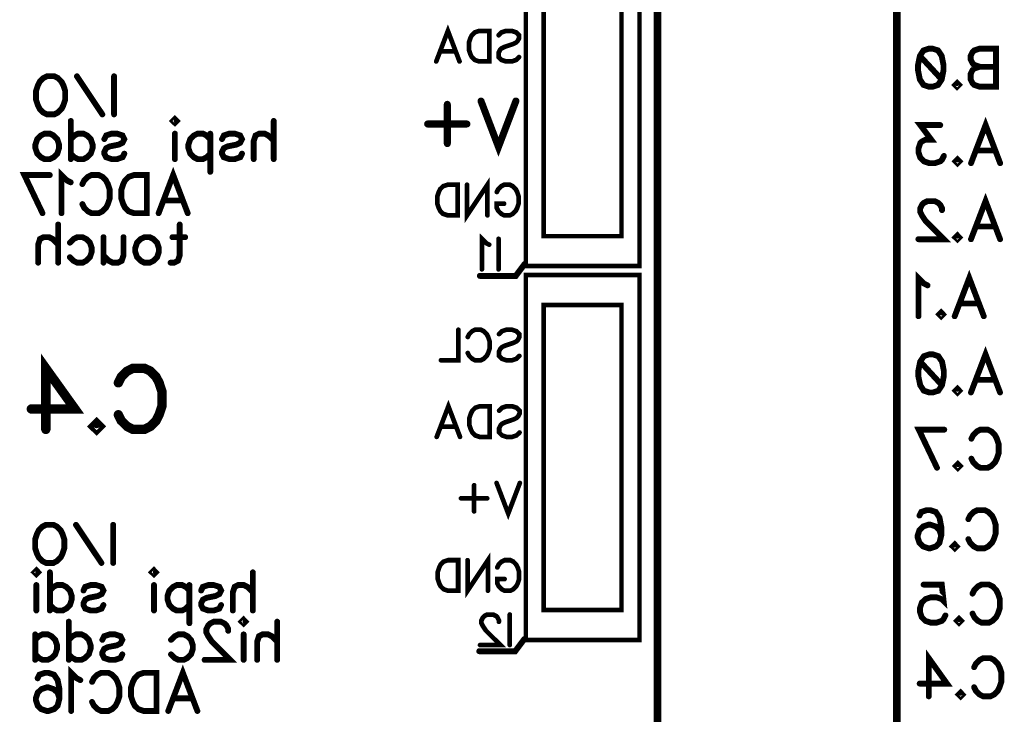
# Model space of a CAD drawing. Extents: x 0 to 95, y 0 to 136.
# Tile 7 of 14: x 0 to 33, y 67 to 91. Entities that reach past the tile are written whole.
import ezdxf

# ---------------------------------------------------------------- set-up
doc = ezdxf.new("R2010")
doc.units = 0
doc.layers.add('Bottom_Silk', color=11, linetype='CONTINUOUS')

msp = doc.modelspace()

# ---------------------------------------------------------------- linework, layer by layer
at = {"layer": 'Bottom_Silk', "linetype": 'CONTINUOUS'}
for points, const_width in [([(29.5, 57.1), (21.5, 57.1), (21.5, 108.2), (29.5, 108.2), (29.5, 57.1)], 0.25), ([(20.9, 82.4), (17.1, 82.4), (17.1, 94.6), (20.9, 94.6), (20.9, 82.4)], 0.15), ([(20.3, 83.4004), (17.7, 83.4004), (17.7, 93.5996), (20.3, 93.5996), (20.3, 83.4004)], 0.15), ([(14.1086, 89.2399), (14.4983, 90.2608), (14.8869, 89.2399)], 0.1569), ([(15.8812, 90.2608), (15.8812, 89.2399), (15.5409, 89.2399), (15.3949, 89.2893), (15.2972, 89.3859), (15.2489, 89.4836), (15.2006, 89.6285), (15.2006, 89.8722), (15.2489, 90.0182), (15.2972, 90.1148), (15.3949, 90.2125), (15.5409, 90.2608), (15.8812, 90.2608)], 0.1569), ([(16.195, 90.1148), (16.2915, 90.2125), (16.4375, 90.2608), (16.6318, 90.2608), (16.7778, 90.2125), (16.8755, 90.1148), (16.8755, 90.0182), (16.8261, 89.9205), (16.7778, 89.8722), (16.6813, 89.8239), (16.3893, 89.7262), (16.2915, 89.6779), (16.2433, 89.6285), (16.195, 89.5319), (16.195, 89.3859), (16.2915, 89.2893), (16.4375, 89.2399), (16.6318, 89.2399), (16.7778, 89.2893), (16.8755, 89.3859)], 0.1569), ([(14.7409, 89.5802), (14.2546, 89.5802)], 0.1569), ([(30.6918, 89.6686), (30.8743, 89.6083), (30.9964, 89.4258), (31.0568, 89.1225), (31.0568, 88.94), (30.9964, 88.6368), (30.8743, 88.4543), (30.6918, 88.394), (30.571, 88.394), (30.3885, 88.4543), (30.2678, 88.6368), (30.206, 88.94), (30.206, 89.1225), (30.2678, 89.4258), (30.3885, 89.6083), (30.571, 89.6686), (30.6918, 89.6686)], 0.1961), ([(30.2678, 89.4258), (30.9964, 88.6368)], 0.1961), ([(32.8139, 89.67), (32.8139, 88.394), (32.2664, 88.394), (32.0839, 88.4557), (32.0236, 88.5161), (31.9632, 88.6368), (31.9632, 88.8193), (32.0236, 88.9415), (32.0839, 89.0018), (32.2664, 89.0622), (32.0839, 89.124), (32.0236, 89.1843), (31.9632, 89.305), (31.9632, 89.4272), (32.0236, 89.5479), (32.0839, 89.6097), (32.2664, 89.67), (32.8139, 89.67)], 0.1961), ([(32.8139, 89.0622), (32.2664, 89.0622)], 0.1961), ([(1.3455, 88.7458), (1.4676, 88.6855), (1.5883, 88.5633), (1.6501, 88.4426), (1.7105, 88.2601), (1.7105, 87.9555), (1.6501, 87.7744), (1.5883, 87.6523), (1.4676, 87.5315), (1.3455, 87.4698), (1.1026, 87.4698), (0.9819, 87.5315), (0.8597, 87.6523), (0.7994, 87.7744), (0.739, 87.9555), (0.739, 88.2601), (0.7994, 88.4426), (0.8597, 88.5633), (0.9819, 88.6855), (1.1026, 88.7458), (1.3455, 88.7458)], 0.1961), ([(2.9534, 87.4698), (2.1026, 88.7444)], 0.1961), ([(3.3455, 88.7458), (3.3455, 87.4698)], 0.1961), ([(31.5107, 88.5161), (31.5711, 88.4543), (31.5107, 88.394), (31.4489, 88.4543), (31.5107, 88.5161)], 0.1961), ([(14.4788, 87.8062), (14.4788, 86.4938)], 0.2353), ([(16.7704, 87.9165), (16.1876, 86.3852), (15.6047, 87.9165)], 0.2353), ([(1.899, 87.2512), (1.899, 85.9752)], 0.1961), ([(5.4367, 87.2512), (5.3764, 87.1909), (5.3146, 87.2512), (5.3764, 87.313), (5.4367, 87.2512)], 0.1961), ([(8.6797, 87.2512), (8.6797, 85.9752)], 0.1961), ([(15.1341, 87.1492), (13.8218, 87.1492)], 0.2353), ([(30.948, 87.1137), (30.2812, 87.1137), (30.6448, 86.628), (30.4623, 86.628), (30.3416, 86.5676), (30.2812, 86.5073), (30.2194, 86.3248), (30.2194, 86.2041), (30.2812, 86.0216), (30.4019, 85.8994), (30.5844, 85.8391), (30.7669, 85.8391), (30.948, 85.8994), (31.0084, 85.9612), (31.0702, 86.0819)], 0.1961), ([(31.9766, 85.8391), (32.4638, 87.1151), (32.9495, 85.8391)], 0.1961), ([(1.2036, 86.8259), (1.3243, 86.7655), (1.4465, 86.6434), (1.5068, 86.4609), (1.5068, 86.3402), (1.4465, 86.1577), (1.3243, 86.0369), (1.2036, 85.9752), (1.0211, 85.9752), (0.899, 86.0369), (0.7782, 86.1577), (0.7165, 86.3402), (0.7165, 86.4609), (0.7782, 86.6434), (0.899, 86.7655), (1.0211, 86.8259), (1.2036, 86.8259)], 0.1961), ([(1.899, 86.6434), (2.0197, 86.7655), (2.1419, 86.8259), (2.3244, 86.8259), (2.4451, 86.7655), (2.5672, 86.6434), (2.6276, 86.4609), (2.6276, 86.3402), (2.5672, 86.1577), (2.4451, 86.0369), (2.3244, 85.9752), (2.1419, 85.9752), (2.0197, 86.0369), (1.899, 86.1577)], 0.1961), ([(3.0197, 86.6434), (3.0801, 86.7655), (3.2626, 86.8259), (3.4451, 86.8259), (3.6276, 86.7655), (3.688, 86.6434), (3.6276, 86.5227), (3.5055, 86.4609), (3.2022, 86.4005), (3.0801, 86.3402), (3.0197, 86.218), (3.0197, 86.1577), (3.0801, 86.0369), (3.2626, 85.9752), (3.4451, 85.9752), (3.6276, 86.0369), (3.688, 86.1577)], 0.1961), ([(5.3764, 86.8259), (5.3764, 85.9752)], 0.1961), ([(6.5589, 86.6434), (6.4368, 86.7641), (6.316, 86.8259), (6.1335, 86.8259), (6.0114, 86.7641), (5.8907, 86.6434), (5.8289, 86.4609), (5.8289, 86.3387), (5.8907, 86.1577), (6.0114, 86.0355), (6.1335, 85.9752), (6.316, 85.9752), (6.4368, 86.0355), (6.5589, 86.1577)], 0.1961), ([(6.5589, 86.8259), (6.5589, 85.5498)], 0.1961), ([(6.951, 86.6434), (7.0114, 86.7655), (7.1939, 86.8259), (7.3764, 86.8259), (7.5589, 86.7655), (7.6193, 86.6434), (7.5589, 86.5227), (7.4368, 86.4609), (7.1335, 86.4005), (7.0114, 86.3402), (6.951, 86.218), (6.951, 86.1577), (7.0114, 86.0369), (7.1939, 85.9752), (7.3764, 85.9752), (7.5589, 86.0369), (7.6193, 86.1577)], 0.1961), ([(8.6797, 86.583), (8.4972, 86.7655), (8.375, 86.8259), (8.1925, 86.8259), (8.0718, 86.7655), (8.0114, 86.583), (8.0114, 85.9752)], 0.1961), ([(32.767, 86.2644), (32.1591, 86.2644)], 0.1961), ([(31.5241, 85.9612), (31.5845, 85.8994), (31.5241, 85.8391), (31.4623, 85.8994), (31.5241, 85.9612)], 0.1961), ([(0.9547, 84.1672), (0.3469, 85.4418), (1.1976, 85.4418)], 0.1961), ([(1.8944, 85.199), (1.7723, 85.2607), (1.5898, 85.4418), (1.5898, 84.1672)], 0.1961), ([(2.2866, 85.14), (2.3469, 85.2607), (2.4691, 85.3829), (2.5898, 85.4432), (2.8326, 85.4432), (2.9548, 85.3829), (3.0755, 85.2607), (3.1373, 85.14), (3.1976, 84.9575), (3.1976, 84.6529), (3.1373, 84.4718), (3.0755, 84.3497), (2.9548, 84.2289), (2.8326, 84.1672), (2.5898, 84.1672), (2.4691, 84.2289), (2.3469, 84.3497), (2.2866, 84.4718)], 0.1961), ([(4.4405, 85.4432), (4.4405, 84.1672), (4.0152, 84.1672), (3.8327, 84.2289), (3.7105, 84.3497), (3.6502, 84.4718), (3.5898, 84.6529), (3.5898, 84.9575), (3.6502, 85.14), (3.7105, 85.2607), (3.8327, 85.3829), (4.0152, 85.4432), (4.4405, 85.4432)], 0.1961), ([(4.8327, 84.1672), (5.3198, 85.4432), (5.8056, 84.1672)], 0.1961), ([(15.1383, 85.1175), (15.1383, 84.0967), (15.8189, 85.1175), (15.8189, 84.0967)], 0.1569), ([(14.8246, 85.1175), (14.8246, 84.0967), (14.4843, 84.0967), (14.3383, 84.1461), (14.2406, 84.2427), (14.1923, 84.3404), (14.144, 84.4852), (14.144, 84.7289), (14.1923, 84.8749), (14.2406, 84.9715), (14.3383, 85.0692), (14.4843, 85.1175), (14.8246, 85.1175)], 0.1569), ([(16.1327, 84.8749), (16.1809, 84.9715), (16.2787, 85.0692), (16.3752, 85.1175), (16.5695, 85.1175), (16.6672, 85.0692), (16.7638, 84.9715), (16.8132, 84.8749), (16.8615, 84.7289), (16.8615, 84.4852), (16.8132, 84.3404), (16.7638, 84.2427), (16.6672, 84.1461), (16.5695, 84.0967), (16.3752, 84.0967), (16.2787, 84.1461), (16.1809, 84.2427), (16.1327, 84.3404), (16.1327, 84.4852), (16.3752, 84.4852)], 0.1569), ([(5.6231, 84.5925), (5.0152, 84.5925)], 0.1961), ([(31.0067, 84.2679), (31.0067, 84.3283), (30.9463, 84.4504), (30.886, 84.5108), (30.7638, 84.5711), (30.521, 84.5711), (30.4002, 84.5108), (30.3399, 84.4504), (30.2781, 84.3283), (30.2781, 84.2075), (30.3399, 84.0854), (30.4606, 83.9043), (31.0685, 83.2965), (30.2177, 83.2965)], 0.1961), ([(31.9749, 83.2965), (32.4621, 84.5725), (32.9478, 83.2965)], 0.1961), ([(1.477, 83.7896), (1.477, 82.5136)], 0.1961), ([(5.5375, 83.7896), (5.5375, 82.7564), (5.4771, 82.5753), (5.355, 82.5136), (5.2343, 82.5136)], 0.1961), ([(32.7653, 83.7218), (32.1574, 83.7218)], 0.1961), ([(1.477, 83.1214), (1.2945, 83.3039), (1.1724, 83.3643), (0.9899, 83.3643), (0.8692, 83.3039), (0.8088, 83.1214), (0.8088, 82.5136)], 0.1961), ([(1.8692, 83.1818), (1.9913, 83.3039), (2.1135, 83.3643), (2.2946, 83.3643), (2.4167, 83.3039), (2.5374, 83.1818), (2.5992, 82.9993), (2.5992, 82.8786), (2.5374, 82.6961), (2.4167, 82.5753), (2.2946, 82.5136), (2.1135, 82.5136), (1.9913, 82.5753), (1.8692, 82.6961)], 0.1961), ([(3.6596, 83.3643), (3.6596, 82.7564), (3.5992, 82.5753), (3.4771, 82.5136), (3.2946, 82.5136), (3.1739, 82.5753), (2.9914, 82.7564)], 0.1961), ([(2.9914, 83.3643), (2.9914, 82.5136)], 0.1961), ([(4.5389, 83.3643), (4.6596, 83.3039), (4.7817, 83.1818), (4.8421, 82.9993), (4.8421, 82.8786), (4.7817, 82.6961), (4.6596, 82.5753), (4.5389, 82.5136), (4.3564, 82.5136), (4.2342, 82.5753), (4.1135, 82.6961), (4.0517, 82.8786), (4.0517, 82.9993), (4.1135, 83.1818), (4.2342, 83.3039), (4.3564, 83.3643), (4.5389, 83.3643)], 0.1961), ([(5.72, 83.3643), (5.2946, 83.3643)], 0.1961), ([(15.8776, 83.1155), (15.7799, 83.1649), (15.6339, 83.3097), (15.6339, 82.29)], 0.1569), ([(16.1913, 83.3109), (16.1913, 82.29)], 0.1569), ([(31.5224, 83.4186), (31.5828, 83.3568), (31.5224, 83.2965), (31.4606, 83.3568), (31.5224, 83.4186)], 0.1961), ([(17.0669, 82.4723), (16.7669, 82.0723), (15.5669, 82.0723), (15.5669, 82.0723)], 0.2), ([(31.4305, 80.7227), (31.9176, 81.9988), (32.4034, 80.7227)], 0.1961), ([(20.9, 69.9), (17.1, 69.9), (17.1, 82.1), (20.9, 82.1), (20.9, 69.9)], 0.15), ([(30.524, 81.7545), (30.4019, 81.8163), (30.2194, 81.9974), (30.2194, 80.7227)], 0.1961), ([(20.3, 70.9004), (17.7, 70.9004), (17.7, 81.0996), (20.3, 81.0996), (20.3, 70.9004)], 0.15), ([(30.978, 80.8448), (31.0383, 80.7831), (30.978, 80.7227), (30.9162, 80.7831), (30.978, 80.8448)], 0.1961), ([(32.2209, 81.1481), (31.613, 81.1481)], 0.1961), ([(14.849, 80.2712), (14.849, 79.2503), (14.2661, 79.2503)], 0.1569), ([(15.1627, 80.0286), (15.211, 80.1252), (15.3087, 80.2229), (15.4053, 80.2712), (15.5996, 80.2712), (15.6973, 80.2229), (15.7939, 80.1252), (15.8433, 80.0286), (15.8916, 79.8826), (15.8916, 79.6389), (15.8433, 79.494), (15.7939, 79.3963), (15.6973, 79.2997), (15.5996, 79.2503), (15.4053, 79.2503), (15.3087, 79.2997), (15.211, 79.3963), (15.1627, 79.494)], 0.1569), ([(16.2053, 80.1252), (16.3019, 80.2229), (16.4479, 80.2712), (16.6422, 80.2712), (16.7882, 80.2229), (16.8859, 80.1252), (16.8859, 80.0286), (16.8365, 79.9309), (16.7882, 79.8826), (16.6916, 79.8343), (16.3996, 79.7366), (16.3019, 79.6883), (16.2536, 79.6389), (16.2053, 79.5423), (16.2053, 79.3963), (16.3019, 79.2997), (16.4479, 79.2503), (16.6422, 79.2503), (16.7882, 79.2997), (16.8859, 79.3963)], 0.1569), ([(31.9737, 78.1733), (32.4608, 79.4494), (32.9465, 78.1733)], 0.1961), ([(1.0649, 76.9414), (1.0649, 78.9809), (2.0375, 77.622), (0.5797, 77.622)], 0.3137), ([(30.7022, 79.448), (30.8847, 79.3876), (31.0068, 79.2051), (31.0672, 78.9019), (31.0672, 78.7194), (31.0068, 78.4162), (30.8847, 78.2337), (30.7022, 78.1733), (30.5815, 78.1733), (30.399, 78.2337), (30.2782, 78.4162), (30.2165, 78.7194), (30.2165, 78.9019), (30.2782, 79.2051), (30.399, 79.3876), (30.5815, 79.448), (30.7022, 79.448)], 0.1961), ([(30.2782, 79.2051), (31.0068, 78.4162)], 0.1961), ([(3.4878, 78.498), (3.5844, 78.6911), (3.7798, 78.8865), (3.973, 78.9831), (4.3616, 78.9831), (4.557, 78.8865), (4.7501, 78.6911), (4.849, 78.498), (4.9456, 78.206), (4.9456, 77.7185), (4.849, 77.4288), (4.7501, 77.2334), (4.557, 77.0402), (4.3616, 76.9414), (3.973, 76.9414), (3.7798, 77.0402), (3.5844, 77.2334), (3.4878, 77.4288)], 0.3137), ([(32.764, 78.5987), (32.1562, 78.5987)], 0.1961), ([(31.5211, 78.2954), (31.5815, 78.2337), (31.5211, 78.1733), (31.4594, 78.2337), (31.5211, 78.2954)], 0.1961), ([(14.1249, 76.69), (14.5146, 77.7109), (14.9032, 76.69)], 0.1569), ([(15.8975, 77.7109), (15.8975, 76.69), (15.5572, 76.69), (15.4112, 76.7394), (15.3135, 76.836), (15.2652, 76.9337), (15.2169, 77.0786), (15.2169, 77.3223), (15.2652, 77.4683), (15.3135, 77.5649), (15.4112, 77.6626), (15.5572, 77.7109), (15.8975, 77.7109)], 0.1569), ([(16.2113, 77.5649), (16.3078, 77.6626), (16.4538, 77.7109), (16.6481, 77.7109), (16.7941, 77.6626), (16.8918, 77.5649), (16.8918, 77.4683), (16.8424, 77.3706), (16.7941, 77.3223), (16.6976, 77.274), (16.4056, 77.1763), (16.3078, 77.128), (16.2596, 77.0786), (16.2113, 76.982), (16.2113, 76.836), (16.3078, 76.7394), (16.4538, 76.69), (16.6481, 76.69), (16.7941, 76.7394), (16.8918, 76.836)], 0.1569), ([(2.7638, 77.1368), (2.8603, 77.038), (2.7638, 76.9414), (2.6649, 77.038), (2.7638, 77.1368)], 0.3137), ([(14.7572, 77.0303), (14.2709, 77.0303)], 0.1569), ([(30.8394, 75.656), (30.2315, 76.9306), (31.0822, 76.9306)], 0.1961), ([(31.9887, 76.6288), (32.0491, 76.7495), (32.1712, 76.8717), (32.2919, 76.932), (32.5348, 76.932), (32.6569, 76.8717), (32.7776, 76.7495), (32.8394, 76.6288), (32.8998, 76.4463), (32.8998, 76.1417), (32.8394, 75.9606), (32.7776, 75.8385), (32.6569, 75.7177), (32.5348, 75.656), (32.2919, 75.656), (32.1712, 75.7177), (32.0491, 75.8385), (31.9887, 75.9606)], 0.1961), ([(31.5362, 75.7781), (31.5965, 75.7163), (31.5362, 75.656), (31.4744, 75.7163), (31.5362, 75.7781)], 0.1961), ([(15.3745, 75.0739), (15.3745, 74.199)], 0.1569), ([(16.9023, 75.1474), (16.5137, 74.1266), (16.1251, 75.1474)], 0.1569), ([(15.8114, 74.6359), (14.9365, 74.6359)], 0.1569), ([(30.2525, 74.059), (30.3128, 74.1798), (30.4953, 74.2401), (30.6161, 74.2401), (30.7986, 74.1798), (30.9207, 73.9973), (30.9811, 73.694), (30.9811, 73.3908), (30.9207, 73.148), (30.7986, 73.0258), (30.6161, 72.9655), (30.5557, 72.9655), (30.3746, 73.0258), (30.2525, 73.148), (30.1921, 73.3305), (30.1921, 73.3908), (30.2525, 73.5733), (30.3746, 73.694), (30.5557, 73.7544), (30.6161, 73.7544), (30.7986, 73.694), (30.9207, 73.5733), (30.9811, 73.3908)], 0.1961), ([(31.8875, 73.9383), (31.9479, 74.059), (32.07, 74.1812), (32.1907, 74.2415), (32.4336, 74.2415), (32.5557, 74.1812), (32.6765, 74.059), (32.7382, 73.9383), (32.7986, 73.7558), (32.7986, 73.4512), (32.7382, 73.2701), (32.6765, 73.148), (32.5557, 73.0272), (32.4336, 72.9655), (32.1907, 72.9655), (32.07, 73.0272), (31.9479, 73.148), (31.8875, 73.2701)], 0.1961), ([(1.3156, 73.7503), (1.4378, 73.69), (1.5585, 73.5678), (1.6203, 73.4471), (1.6806, 73.2646), (1.6806, 72.96), (1.6203, 72.7789), (1.5585, 72.6567), (1.4378, 72.536), (1.3156, 72.4742), (1.0728, 72.4742), (0.952, 72.536), (0.8299, 72.6567), (0.7695, 72.7789), (0.7092, 72.96), (0.7092, 73.2646), (0.7695, 73.4471), (0.8299, 73.5678), (0.952, 73.69), (1.0728, 73.7503), (1.3156, 73.7503)], 0.1961), ([(2.9235, 72.4742), (2.0728, 73.7489)], 0.1961), ([(3.3157, 73.7503), (3.3157, 72.4742)], 0.1961), ([(31.435, 73.0876), (31.4954, 73.0258), (31.435, 72.9655), (31.3732, 73.0258), (31.435, 73.0876)], 0.1961), ([(15.1546, 72.5676), (15.1546, 71.5467), (15.8352, 72.5676), (15.8352, 71.5467)], 0.1569), ([(14.8409, 72.5676), (14.8409, 71.5467), (14.5006, 71.5467), (14.3546, 71.5961), (14.2569, 71.6927), (14.2086, 71.7904), (14.1603, 71.9353), (14.1603, 72.179), (14.2086, 72.325), (14.2569, 72.4216), (14.3546, 72.5193), (14.5006, 72.5676), (14.8409, 72.5676)], 0.1569), ([(16.149, 72.325), (16.1972, 72.4216), (16.295, 72.5193), (16.3915, 72.5676), (16.5858, 72.5676), (16.6835, 72.5193), (16.7801, 72.4216), (16.8295, 72.325), (16.8778, 72.179), (16.8778, 71.9353), (16.8295, 71.7904), (16.7801, 71.6927), (16.6835, 71.5961), (16.5858, 71.5467), (16.3915, 71.5467), (16.295, 71.5961), (16.1972, 71.6927), (16.149, 71.7904), (16.149, 71.9353), (16.3915, 71.9353)], 0.1569), ([(0.8088, 72.1616), (0.7484, 72.1013), (0.6866, 72.1616), (0.7484, 72.2234), (0.8088, 72.1616)], 0.1961), ([(1.2009, 72.1616), (1.2009, 70.8855)], 0.1961), ([(4.7387, 72.1616), (4.6783, 72.1013), (4.6165, 72.1616), (4.6783, 72.2234), (4.7387, 72.1616)], 0.1961), ([(7.9816, 72.1616), (7.9816, 70.8855)], 0.1961), ([(0.7484, 71.7363), (0.7484, 70.8855)], 0.1961), ([(1.2009, 71.5538), (1.3217, 71.6759), (1.4438, 71.7363), (1.6263, 71.7363), (1.747, 71.6759), (1.8692, 71.5538), (1.9295, 71.3713), (1.9295, 71.2505), (1.8692, 71.068), (1.747, 70.9473), (1.6263, 70.8855), (1.4438, 70.8855), (1.3217, 70.9473), (1.2009, 71.068)], 0.1961), ([(2.3217, 71.5538), (2.382, 71.6759), (2.5645, 71.7363), (2.747, 71.7363), (2.9295, 71.6759), (2.9899, 71.5538), (2.9295, 71.433), (2.8074, 71.3713), (2.5042, 71.3109), (2.382, 71.2505), (2.3217, 71.1284), (2.3217, 71.068), (2.382, 70.9473), (2.5645, 70.8855), (2.747, 70.8855), (2.9295, 70.9473), (2.9899, 71.068)], 0.1961), ([(4.6783, 71.7363), (4.6783, 70.8855)], 0.1961), ([(5.8608, 71.5538), (5.7387, 71.6745), (5.618, 71.7363), (5.4355, 71.7363), (5.3133, 71.6745), (5.1926, 71.5538), (5.1308, 71.3713), (5.1308, 71.2491), (5.1926, 71.068), (5.3133, 70.9459), (5.4355, 70.8855), (5.618, 70.8855), (5.7387, 70.9459), (5.8608, 71.068)], 0.1961), ([(5.8608, 71.7363), (5.8608, 70.4602)], 0.1961), ([(6.253, 71.5538), (6.3133, 71.6759), (6.4958, 71.7363), (6.6783, 71.7363), (6.8608, 71.6759), (6.9212, 71.5538), (6.8608, 71.433), (6.7387, 71.3713), (6.4355, 71.3109), (6.3133, 71.2505), (6.253, 71.1284), (6.253, 71.068), (6.3133, 70.9473), (6.4958, 70.8855), (6.6783, 70.8855), (6.8608, 70.9473), (6.9212, 71.068)], 0.1961), ([(7.9816, 71.4934), (7.7991, 71.6759), (7.677, 71.7363), (7.4945, 71.7363), (7.3737, 71.6759), (7.3134, 71.4934), (7.3134, 70.8855)], 0.1961), ([(30.392, 71.752), (30.9985, 71.752), (31.0588, 71.2059), (30.9985, 71.2663), (30.816, 71.3281), (30.6349, 71.3281), (30.4524, 71.2663), (30.3302, 71.1456), (30.2699, 70.9631), (30.2699, 70.8423), (30.3302, 70.6598), (30.4524, 70.5377), (30.6349, 70.4773), (30.816, 70.4773), (30.9985, 70.5377), (31.0588, 70.5995), (31.1206, 70.7202)], 0.1961), ([(32.0271, 71.4502), (32.0874, 71.5709), (32.2096, 71.6931), (32.3303, 71.7534), (32.5731, 71.7534), (32.6953, 71.6931), (32.816, 71.5709), (32.8778, 71.4502), (32.9381, 71.2677), (32.9381, 70.9631), (32.8778, 70.782), (32.816, 70.6598), (32.6953, 70.5391), (32.5731, 70.4773), (32.3303, 70.4773), (32.2096, 70.5391), (32.0874, 70.6598), (32.0271, 70.782)], 0.1961), ([(16.2026, 70.508), (16.2026, 70.5563), (16.1543, 70.654), (16.106, 70.7023), (16.0083, 70.7506), (15.814, 70.7506), (15.7174, 70.7023), (15.6691, 70.654), (15.6197, 70.5563), (15.6197, 70.4597), (15.6691, 70.362), (15.7657, 70.2171), (16.252, 69.7308), (15.5714, 69.7308)], 0.1569), ([(16.5657, 70.7517), (16.5657, 69.7308)], 0.1569), ([(1.8316, 70.5121), (1.8316, 69.236)], 0.1961), ([(7.1583, 70.2075), (7.1583, 70.2678), (7.098, 70.39), (7.0376, 70.4503), (6.9155, 70.5107), (6.6726, 70.5107), (6.5519, 70.4503), (6.4915, 70.39), (6.4298, 70.2678), (6.4298, 70.1471), (6.4915, 70.025), (6.6123, 69.8439), (7.2201, 69.236), (6.3694, 69.236)], 0.1961), ([(7.7344, 70.5121), (7.674, 70.4518), (7.6123, 70.5121), (7.674, 70.5739), (7.7344, 70.5121)], 0.1961), ([(8.7948, 70.5121), (8.7948, 69.236)], 0.1961), ([(31.5745, 70.5995), (31.6349, 70.5377), (31.5745, 70.4773), (31.5128, 70.5377), (31.5745, 70.5995)], 0.1961), ([(0.7109, 70.0868), (0.7109, 69.236)], 0.1961), ([(0.7109, 69.9043), (0.8316, 70.0264), (0.9537, 70.0868), (1.1348, 70.0868), (1.257, 70.0264), (1.3777, 69.9043), (1.4395, 69.7218), (1.4395, 69.601), (1.3777, 69.4185), (1.257, 69.2978), (1.1348, 69.236), (0.9537, 69.236), (0.8316, 69.2978), (0.7109, 69.4185)], 0.1961), ([(1.8316, 69.9043), (1.9524, 70.0264), (2.0745, 70.0868), (2.257, 70.0868), (2.3777, 70.0264), (2.4999, 69.9043), (2.5602, 69.7218), (2.5602, 69.601), (2.4999, 69.4185), (2.3777, 69.2978), (2.257, 69.236), (2.0745, 69.236), (1.9524, 69.2978), (1.8316, 69.4185)], 0.1961), ([(2.9524, 69.9043), (3.0127, 70.0264), (3.1952, 70.0868), (3.3777, 70.0868), (3.5602, 70.0264), (3.6206, 69.9043), (3.5602, 69.7835), (3.4381, 69.7218), (3.1349, 69.6614), (3.0127, 69.601), (2.9524, 69.4789), (2.9524, 69.4185), (3.0127, 69.2978), (3.1952, 69.236), (3.3777, 69.236), (3.5602, 69.2978), (3.6206, 69.4185)], 0.1961), ([(5.2472, 69.9043), (5.3694, 70.0264), (5.4915, 70.0868), (5.6726, 70.0868), (5.7947, 70.0264), (5.9155, 69.9043), (5.9772, 69.7218), (5.9772, 69.601), (5.9155, 69.4185), (5.7947, 69.2978), (5.6726, 69.236), (5.4915, 69.236), (5.3694, 69.2978), (5.2472, 69.4185)], 0.1961), ([(7.674, 70.0868), (7.674, 69.236)], 0.1961), ([(8.7948, 69.8439), (8.6123, 70.0264), (8.4902, 70.0868), (8.3077, 70.0868), (8.1869, 70.0264), (8.1266, 69.8439), (8.1266, 69.236)], 0.1961), ([(17.0479, 69.9252), (16.7479, 69.5252), (15.5479, 69.5252), (15.5479, 69.5252)], 0.2), ([(30.565, 68.016), (30.565, 69.2906), (31.1728, 68.4413), (30.2617, 68.4413)], 0.1961), ([(32.0793, 68.9888), (32.1396, 69.1095), (32.2618, 69.2317), (32.3825, 69.292), (32.6254, 69.292), (32.7475, 69.2317), (32.8682, 69.1095), (32.93, 68.9888), (32.9904, 68.8063), (32.9904, 68.5017), (32.93, 68.3206), (32.8682, 68.1985), (32.7475, 68.0777), (32.6254, 68.016), (32.3825, 68.016), (32.2618, 68.0777), (32.1396, 68.1985), (32.0793, 68.3206)], 0.1961), ([(0.7915, 68.6193), (0.8518, 68.7401), (1.0343, 68.8004), (1.1551, 68.8004), (1.3376, 68.7401), (1.4597, 68.5576), (1.5201, 68.2543), (1.5201, 67.9511), (1.4597, 67.7083), (1.3376, 67.5861), (1.1551, 67.5258), (1.0947, 67.5258), (0.9136, 67.5861), (0.7915, 67.7083), (0.7311, 67.8908), (0.7311, 67.9511), (0.7915, 68.1336), (0.9136, 68.2543), (1.0947, 68.3147), (1.1551, 68.3147), (1.3376, 68.2543), (1.4597, 68.1336), (1.5201, 67.9511)], 0.1961), ([(2.2169, 68.5576), (2.0947, 68.6193), (1.9122, 68.8004), (1.9122, 67.5258)], 0.1961), ([(2.609, 68.4986), (2.6694, 68.6193), (2.7915, 68.7415), (2.9122, 68.8018), (3.1551, 68.8018), (3.2772, 68.7415), (3.398, 68.6193), (3.4597, 68.4986), (3.5201, 68.3161), (3.5201, 68.0115), (3.4597, 67.8304), (3.398, 67.7083), (3.2772, 67.5875), (3.1551, 67.5258), (2.9122, 67.5258), (2.7915, 67.5875), (2.6694, 67.7083), (2.609, 67.8304)], 0.1961), ([(4.763, 68.8018), (4.763, 67.5258), (4.3376, 67.5258), (4.1551, 67.5875), (4.033, 67.7083), (3.9726, 67.8304), (3.9123, 68.0115), (3.9123, 68.3161), (3.9726, 68.4986), (4.033, 68.6193), (4.1551, 68.7415), (4.3376, 68.8018), (4.763, 68.8018)], 0.1961), ([(5.1552, 67.5258), (5.6423, 68.8018), (6.128, 67.5258)], 0.1961), ([(31.6268, 68.1381), (31.6871, 68.0763), (31.6268, 68.016), (31.565, 68.0763), (31.6268, 68.1381)], 0.1961), ([(5.9455, 67.9511), (5.3377, 67.9511)], 0.1961)]:
    msp.add_lwpolyline(points, dxfattribs=dict(at, const_width=const_width))
for points, const_width in [([(15.842, 90.2608, 1), (15.9204, 90.2608, 1), (15.842, 90.2608, 1)], 0.0784), ([(16.1557, 90.1148, 1), (16.2342, 90.1148, 1), (16.1557, 90.1148, 1)], 0.0784), ([(14.2154, 89.5802, 1), (14.2938, 89.5802, 1), (14.2154, 89.5802, 1)], 0.0784), ([(14.7017, 89.5802, 1), (14.7801, 89.5802, 1), (14.7017, 89.5802, 1)], 0.0784), ([(30.2188, 89.4258, 1), (30.3168, 89.4258, 1), (30.2188, 89.4258, 1)], 0.098), ([(30.6428, 89.6686, 1), (30.7408, 89.6686, 1), (30.6428, 89.6686, 1)], 0.098), ([(32.7649, 89.67, 1), (32.863, 89.67, 1), (32.7649, 89.67, 1)], 0.098), ([(14.0694, 89.2399, 1), (14.1478, 89.2399, 1), (14.0694, 89.2399, 1)], 0.0784), ([(14.8477, 89.2399, 1), (14.9261, 89.2399, 1), (14.8477, 89.2399, 1)], 0.0784), ([(16.8363, 89.3859, 1), (16.9148, 89.3859, 1), (16.8363, 89.3859, 1)], 0.0784), ([(32.2174, 89.0622, 1), (32.3155, 89.0622, 1), (32.2174, 89.0622, 1)], 0.098), ([(32.7649, 89.0622, 1), (32.863, 89.0622, 1), (32.7649, 89.0622, 1)], 0.098), ([(1.2964, 88.7458, 1), (1.3945, 88.7458, 1), (1.2964, 88.7458, 1)], 0.098), ([(2.0536, 88.7444, 1), (2.1516, 88.7444, 1), (2.0536, 88.7444, 1)], 0.098), ([(3.2965, 88.7458, 1), (3.3945, 88.7458, 1), (3.2965, 88.7458, 1)], 0.098), ([(30.9474, 88.6368, 1), (31.0454, 88.6368, 1), (30.9474, 88.6368, 1)], 0.098), ([(31.4617, 88.5161, 1), (31.5597, 88.5161, 1), (31.4617, 88.5161, 1)], 0.098), ([(14.42, 87.8062, 1), (14.5376, 87.8062, 1), (14.42, 87.8062, 1)], 0.1176), ([(15.5459, 87.9165, 1), (15.6635, 87.9165, 1), (15.5459, 87.9165, 1)], 0.1176), ([(16.7116, 87.9165, 1), (16.8293, 87.9165, 1), (16.7116, 87.9165, 1)], 0.1176), ([(2.9043, 87.4698, 1), (3.0024, 87.4698, 1), (2.9043, 87.4698, 1)], 0.098), ([(3.2965, 87.4698, 1), (3.3945, 87.4698, 1), (3.2965, 87.4698, 1)], 0.098), ([(1.85, 87.2512, 1), (1.948, 87.2512, 1), (1.85, 87.2512, 1)], 0.098), ([(5.3877, 87.2512, 1), (5.4858, 87.2512, 1), (5.3877, 87.2512, 1)], 0.098), ([(8.6306, 87.2512, 1), (8.7287, 87.2512, 1), (8.6306, 87.2512, 1)], 0.098), ([(13.763, 87.1492, 1), (13.8806, 87.1492, 1), (13.763, 87.1492, 1)], 0.1176), ([(15.0753, 87.1492, 1), (15.1929, 87.1492, 1), (15.0753, 87.1492, 1)], 0.1176), ([(30.899, 87.1137, 1), (30.9971, 87.1137, 1), (30.899, 87.1137, 1)], 0.098), ([(1.1546, 86.8259, 1), (1.2526, 86.8259, 1), (1.1546, 86.8259, 1)], 0.098), ([(5.3273, 86.8259, 1), (5.4254, 86.8259, 1), (5.3273, 86.8259, 1)], 0.098), ([(6.5099, 86.8259, 1), (6.6079, 86.8259, 1), (6.5099, 86.8259, 1)], 0.098), ([(1.85, 86.6434, 1), (1.948, 86.6434, 1), (1.85, 86.6434, 1)], 0.098), ([(2.9707, 86.6434, 1), (3.0688, 86.6434, 1), (2.9707, 86.6434, 1)], 0.098), ([(6.5099, 86.6434, 1), (6.6079, 86.6434, 1), (6.5099, 86.6434, 1)], 0.098), ([(6.902, 86.6434, 1), (7.0001, 86.6434, 1), (6.902, 86.6434, 1)], 0.098), ([(8.6306, 86.583, 1), (8.7287, 86.583, 1), (8.6306, 86.583, 1)], 0.098), ([(14.42, 86.4938, 1), (14.5376, 86.4938, 1), (14.42, 86.4938, 1)], 0.1176), ([(1.85, 86.1577, 1), (1.948, 86.1577, 1), (1.85, 86.1577, 1)], 0.098), ([(3.639, 86.1577, 1), (3.737, 86.1577, 1), (3.639, 86.1577, 1)], 0.098), ([(6.5099, 86.1577, 1), (6.6079, 86.1577, 1), (6.5099, 86.1577, 1)], 0.098), ([(7.5703, 86.1577, 1), (7.6683, 86.1577, 1), (7.5703, 86.1577, 1)], 0.098), ([(32.1101, 86.2644, 1), (32.2081, 86.2644, 1), (32.1101, 86.2644, 1)], 0.098), ([(32.718, 86.2644, 1), (32.816, 86.2644, 1), (32.718, 86.2644, 1)], 0.098), ([(1.85, 85.9752, 1), (1.948, 85.9752, 1), (1.85, 85.9752, 1)], 0.098), ([(5.3273, 85.9752, 1), (5.4254, 85.9752, 1), (5.3273, 85.9752, 1)], 0.098), ([(7.9624, 85.9752, 1), (8.0605, 85.9752, 1), (7.9624, 85.9752, 1)], 0.098), ([(8.6306, 85.9752, 1), (8.7287, 85.9752, 1), (8.6306, 85.9752, 1)], 0.098), ([(31.0212, 86.0819, 1), (31.1192, 86.0819, 1), (31.0212, 86.0819, 1)], 0.098), ([(31.4751, 85.9612, 1), (31.5731, 85.9612, 1), (31.4751, 85.9612, 1)], 0.098), ([(31.9276, 85.8391, 1), (32.0256, 85.8391, 1), (31.9276, 85.8391, 1)], 0.098), ([(32.9005, 85.8391, 1), (32.9985, 85.8391, 1), (32.9005, 85.8391, 1)], 0.098), ([(1.1486, 85.4418, 1), (1.2466, 85.4418, 1), (1.1486, 85.4418, 1)], 0.098), ([(4.3915, 85.4432, 1), (4.4896, 85.4432, 1), (4.3915, 85.4432, 1)], 0.098), ([(6.5099, 85.5498, 1), (6.6079, 85.5498, 1), (6.5099, 85.5498, 1)], 0.098), ([(1.8454, 85.199, 1), (1.9434, 85.199, 1), (1.8454, 85.199, 1)], 0.098), ([(2.2375, 85.14, 1), (2.3356, 85.14, 1), (2.2375, 85.14, 1)], 0.098), ([(14.7854, 85.1175, 1), (14.8638, 85.1175, 1), (14.7854, 85.1175, 1)], 0.0784), ([(15.0991, 85.1175, 1), (15.1776, 85.1175, 1), (15.0991, 85.1175, 1)], 0.0784), ([(16.0934, 84.8749, 1), (16.1719, 84.8749, 1), (16.0934, 84.8749, 1)], 0.0784), ([(2.2375, 84.4718, 1), (2.3356, 84.4718, 1), (2.2375, 84.4718, 1)], 0.098), ([(4.9662, 84.5925, 1), (5.0642, 84.5925, 1), (4.9662, 84.5925, 1)], 0.098), ([(5.574, 84.5925, 1), (5.6721, 84.5925, 1), (5.574, 84.5925, 1)], 0.098), ([(16.336, 84.4852, 1), (16.4145, 84.4852, 1), (16.336, 84.4852, 1)], 0.0784), ([(0.9057, 84.1672, 1), (1.0038, 84.1672, 1), (0.9057, 84.1672, 1)], 0.098), ([(1.5407, 84.1672, 1), (1.6388, 84.1672, 1), (1.5407, 84.1672, 1)], 0.098), ([(4.7837, 84.1672, 1), (4.8817, 84.1672, 1), (4.7837, 84.1672, 1)], 0.098), ([(5.7565, 84.1672, 1), (5.8546, 84.1672, 1), (5.7565, 84.1672, 1)], 0.098), ([(30.9577, 84.2679, 1), (31.0557, 84.2679, 1), (30.9577, 84.2679, 1)], 0.098), ([(1.428, 83.7896, 1), (1.5261, 83.7896, 1), (1.428, 83.7896, 1)], 0.098), ([(5.4885, 83.7896, 1), (5.5865, 83.7896, 1), (5.4885, 83.7896, 1)], 0.098), ([(15.7797, 84.0967, 1), (15.8581, 84.0967, 1), (15.7797, 84.0967, 1)], 0.0784), ([(32.1084, 83.7218, 1), (32.2064, 83.7218, 1), (32.1084, 83.7218, 1)], 0.098), ([(32.7163, 83.7218, 1), (32.8143, 83.7218, 1), (32.7163, 83.7218, 1)], 0.098), ([(1.8202, 83.1818, 1), (1.9182, 83.1818, 1), (1.8202, 83.1818, 1)], 0.098), ([(2.9423, 83.3643, 1), (3.0404, 83.3643, 1), (2.9423, 83.3643, 1)], 0.098), ([(3.6106, 83.3643, 1), (3.7086, 83.3643, 1), (3.6106, 83.3643, 1)], 0.098), ([(4.4899, 83.3643, 1), (4.5879, 83.3643, 1), (4.4899, 83.3643, 1)], 0.098), ([(5.2456, 83.3643, 1), (5.3436, 83.3643, 1), (5.2456, 83.3643, 1)], 0.098), ([(5.671, 83.3643, 1), (5.769, 83.3643, 1), (5.671, 83.3643, 1)], 0.098), ([(16.1521, 83.3109, 1), (16.2305, 83.3109, 1), (16.1521, 83.3109, 1)], 0.0784), ([(30.1687, 83.2965, 1), (30.2668, 83.2965, 1), (30.1687, 83.2965, 1)], 0.098), ([(31.4734, 83.4186, 1), (31.5714, 83.4186, 1), (31.4734, 83.4186, 1)], 0.098), ([(31.9259, 83.2965, 1), (32.0239, 83.2965, 1), (31.9259, 83.2965, 1)], 0.098), ([(32.8988, 83.2965, 1), (32.9968, 83.2965, 1), (32.8988, 83.2965, 1)], 0.098), ([(1.428, 83.1214, 1), (1.5261, 83.1214, 1), (1.428, 83.1214, 1)], 0.098), ([(15.8384, 83.1155, 1), (15.9168, 83.1155, 1), (15.8384, 83.1155, 1)], 0.0784), ([(0.7598, 82.5136, 1), (0.8578, 82.5136, 1), (0.7598, 82.5136, 1)], 0.098), ([(1.428, 82.5136, 1), (1.5261, 82.5136, 1), (1.428, 82.5136, 1)], 0.098), ([(1.8202, 82.6961, 1), (1.9182, 82.6961, 1), (1.8202, 82.6961, 1)], 0.098), ([(2.9423, 82.7564, 1), (3.0404, 82.7564, 1), (2.9423, 82.7564, 1)], 0.098), ([(2.9423, 82.5136, 1), (3.0404, 82.5136, 1), (2.9423, 82.5136, 1)], 0.098), ([(5.1852, 82.5136, 1), (5.2833, 82.5136, 1), (5.1852, 82.5136, 1)], 0.098), ([(17.0169, 82.4723, 1), (17.1169, 82.4723, 1), (17.0169, 82.4723, 1)], 0.1), ([(15.5946, 82.29, 1), (15.6731, 82.29, 1), (15.5946, 82.29, 1)], 0.0784), ([(16.1521, 82.29, 1), (16.2305, 82.29, 1), (16.1521, 82.29, 1)], 0.0784), ([(15.5169, 82.0723, 1), (15.6169, 82.0723, 1), (15.5169, 82.0723, 1)], 0.1), ([(30.475, 81.7545, 1), (30.5731, 81.7545, 1), (30.475, 81.7545, 1)], 0.098), ([(30.9289, 80.8448, 1), (31.027, 80.8448, 1), (30.9289, 80.8448, 1)], 0.098), ([(31.564, 81.1481, 1), (31.662, 81.1481, 1), (31.564, 81.1481, 1)], 0.098), ([(32.1718, 81.1481, 1), (32.2699, 81.1481, 1), (32.1718, 81.1481, 1)], 0.098), ([(30.1704, 80.7227, 1), (30.2684, 80.7227, 1), (30.1704, 80.7227, 1)], 0.098), ([(31.3815, 80.7227, 1), (31.4795, 80.7227, 1), (31.3815, 80.7227, 1)], 0.098), ([(32.3543, 80.7227, 1), (32.4524, 80.7227, 1), (32.3543, 80.7227, 1)], 0.098), ([(14.8098, 80.2712, 1), (14.8882, 80.2712, 1), (14.8098, 80.2712, 1)], 0.0784), ([(15.1235, 80.0286, 1), (15.2019, 80.0286, 1), (15.1235, 80.0286, 1)], 0.0784), ([(16.1661, 80.1252, 1), (16.2445, 80.1252, 1), (16.1661, 80.1252, 1)], 0.0784), ([(14.2269, 79.2503, 1), (14.3053, 79.2503, 1), (14.2269, 79.2503, 1)], 0.0784), ([(15.1235, 79.494, 1), (15.2019, 79.494, 1), (15.1235, 79.494, 1)], 0.0784), ([(16.8467, 79.3963, 1), (16.9251, 79.3963, 1), (16.8467, 79.3963, 1)], 0.0784), ([(30.2292, 79.2051, 1), (30.3273, 79.2051, 1), (30.2292, 79.2051, 1)], 0.098), ([(30.6532, 79.448, 1), (30.7512, 79.448, 1), (30.6532, 79.448, 1)], 0.098), ([(3.4094, 78.498, 1), (3.5662, 78.498, 1), (3.4094, 78.498, 1)], 0.1569), ([(32.1071, 78.5987, 1), (32.2052, 78.5987, 1), (32.1071, 78.5987, 1)], 0.098), ([(32.715, 78.5987, 1), (32.813, 78.5987, 1), (32.715, 78.5987, 1)], 0.098), ([(30.9578, 78.4162, 1), (31.0559, 78.4162, 1), (30.9578, 78.4162, 1)], 0.098), ([(31.4721, 78.2954, 1), (31.5701, 78.2954, 1), (31.4721, 78.2954, 1)], 0.098), ([(31.9246, 78.1733, 1), (32.0227, 78.1733, 1), (31.9246, 78.1733, 1)], 0.098), ([(32.8975, 78.1733, 1), (32.9955, 78.1733, 1), (32.8975, 78.1733, 1)], 0.098), ([(0.5013, 77.622, 1), (0.6582, 77.622, 1), (0.5013, 77.622, 1)], 0.1569), ([(15.8583, 77.7109, 1), (15.9367, 77.7109, 1), (15.8583, 77.7109, 1)], 0.0784), ([(16.172, 77.5649, 1), (16.2505, 77.5649, 1), (16.172, 77.5649, 1)], 0.0784), ([(3.4094, 77.4288, 1), (3.5662, 77.4288, 1), (3.4094, 77.4288, 1)], 0.1569), ([(0.9865, 76.9414, 1), (1.1433, 76.9414, 1), (0.9865, 76.9414, 1)], 0.1569), ([(2.6853, 77.1368, 1), (2.8422, 77.1368, 1), (2.6853, 77.1368, 1)], 0.1569), ([(14.2317, 77.0303, 1), (14.3101, 77.0303, 1), (14.2317, 77.0303, 1)], 0.0784), ([(14.718, 77.0303, 1), (14.7964, 77.0303, 1), (14.718, 77.0303, 1)], 0.0784), ([(31.0332, 76.9306, 1), (31.1313, 76.9306, 1), (31.0332, 76.9306, 1)], 0.098), ([(14.0857, 76.69, 1), (14.1641, 76.69, 1), (14.0857, 76.69, 1)], 0.0784), ([(14.864, 76.69, 1), (14.9424, 76.69, 1), (14.864, 76.69, 1)], 0.0784), ([(16.8526, 76.836, 1), (16.9311, 76.836, 1), (16.8526, 76.836, 1)], 0.0784), ([(31.9397, 76.6288, 1), (32.0377, 76.6288, 1), (31.9397, 76.6288, 1)], 0.098), ([(31.9397, 75.9606, 1), (32.0377, 75.9606, 1), (31.9397, 75.9606, 1)], 0.098), ([(30.7904, 75.656, 1), (30.8884, 75.656, 1), (30.7904, 75.656, 1)], 0.098), ([(31.4871, 75.7781, 1), (31.5852, 75.7781, 1), (31.4871, 75.7781, 1)], 0.098), ([(15.3353, 75.0739, 1), (15.4137, 75.0739, 1), (15.3353, 75.0739, 1)], 0.0784), ([(16.0859, 75.1474, 1), (16.1643, 75.1474, 1), (16.0859, 75.1474, 1)], 0.0784), ([(16.8631, 75.1474, 1), (16.9415, 75.1474, 1), (16.8631, 75.1474, 1)], 0.0784), ([(14.8973, 74.6359, 1), (14.9757, 74.6359, 1), (14.8973, 74.6359, 1)], 0.0784), ([(15.7722, 74.6359, 1), (15.8506, 74.6359, 1), (15.7722, 74.6359, 1)], 0.0784), ([(15.3353, 74.199, 1), (15.4137, 74.199, 1), (15.3353, 74.199, 1)], 0.0784), ([(30.2035, 74.059, 1), (30.3015, 74.059, 1), (30.2035, 74.059, 1)], 0.098), ([(31.8385, 73.9383, 1), (31.9365, 73.9383, 1), (31.8385, 73.9383, 1)], 0.098), ([(1.2666, 73.7503, 1), (1.3647, 73.7503, 1), (1.2666, 73.7503, 1)], 0.098), ([(2.0238, 73.7489, 1), (2.1218, 73.7489, 1), (2.0238, 73.7489, 1)], 0.098), ([(3.2667, 73.7503, 1), (3.3647, 73.7503, 1), (3.2667, 73.7503, 1)], 0.098), ([(30.932, 73.3908, 1), (31.0301, 73.3908, 1), (30.932, 73.3908, 1)], 0.098), ([(31.8385, 73.2701, 1), (31.9365, 73.2701, 1), (31.8385, 73.2701, 1)], 0.098), ([(31.386, 73.0876, 1), (31.484, 73.0876, 1), (31.386, 73.0876, 1)], 0.098), ([(2.8745, 72.4742, 1), (2.9725, 72.4742, 1), (2.8745, 72.4742, 1)], 0.098), ([(3.2667, 72.4742, 1), (3.3647, 72.4742, 1), (3.2667, 72.4742, 1)], 0.098), ([(14.8017, 72.5676, 1), (14.8801, 72.5676, 1), (14.8017, 72.5676, 1)], 0.0784), ([(15.1154, 72.5676, 1), (15.1939, 72.5676, 1), (15.1154, 72.5676, 1)], 0.0784), ([(16.1097, 72.325, 1), (16.1882, 72.325, 1), (16.1097, 72.325, 1)], 0.0784), ([(0.7598, 72.1616, 1), (0.8578, 72.1616, 1), (0.7598, 72.1616, 1)], 0.098), ([(1.1519, 72.1616, 1), (1.25, 72.1616, 1), (1.1519, 72.1616, 1)], 0.098), ([(4.6897, 72.1616, 1), (4.7877, 72.1616, 1), (4.6897, 72.1616, 1)], 0.098), ([(7.9326, 72.1616, 1), (8.0306, 72.1616, 1), (7.9326, 72.1616, 1)], 0.098), ([(0.6994, 71.7363, 1), (0.7974, 71.7363, 1), (0.6994, 71.7363, 1)], 0.098), ([(4.6293, 71.7363, 1), (4.7273, 71.7363, 1), (4.6293, 71.7363, 1)], 0.098), ([(5.8118, 71.7363, 1), (5.9098, 71.7363, 1), (5.8118, 71.7363, 1)], 0.098), ([(16.3523, 71.9353, 1), (16.4308, 71.9353, 1), (16.3523, 71.9353, 1)], 0.0784), ([(30.343, 71.752, 1), (30.441, 71.752, 1), (30.343, 71.752, 1)], 0.098), ([(1.1519, 71.5538, 1), (1.25, 71.5538, 1), (1.1519, 71.5538, 1)], 0.098), ([(2.2727, 71.5538, 1), (2.3707, 71.5538, 1), (2.2727, 71.5538, 1)], 0.098), ([(5.8118, 71.5538, 1), (5.9098, 71.5538, 1), (5.8118, 71.5538, 1)], 0.098), ([(6.204, 71.5538, 1), (6.302, 71.5538, 1), (6.204, 71.5538, 1)], 0.098), ([(7.9326, 71.4934, 1), (8.0306, 71.4934, 1), (7.9326, 71.4934, 1)], 0.098), ([(15.796, 71.5467, 1), (15.8744, 71.5467, 1), (15.796, 71.5467, 1)], 0.0784), ([(31.978, 71.4502, 1), (32.0761, 71.4502, 1), (31.978, 71.4502, 1)], 0.098), ([(1.1519, 71.068, 1), (1.25, 71.068, 1), (1.1519, 71.068, 1)], 0.098), ([(2.9409, 71.068, 1), (3.0389, 71.068, 1), (2.9409, 71.068, 1)], 0.098), ([(5.8118, 71.068, 1), (5.9098, 71.068, 1), (5.8118, 71.068, 1)], 0.098), ([(6.8722, 71.068, 1), (6.9702, 71.068, 1), (6.8722, 71.068, 1)], 0.098), ([(0.6994, 70.8855, 1), (0.7974, 70.8855, 1), (0.6994, 70.8855, 1)], 0.098), ([(1.1519, 70.8855, 1), (1.25, 70.8855, 1), (1.1519, 70.8855, 1)], 0.098), ([(4.6293, 70.8855, 1), (4.7273, 70.8855, 1), (4.6293, 70.8855, 1)], 0.098), ([(7.2644, 70.8855, 1), (7.3624, 70.8855, 1), (7.2644, 70.8855, 1)], 0.098), ([(7.9326, 70.8855, 1), (8.0306, 70.8855, 1), (7.9326, 70.8855, 1)], 0.098), ([(16.5265, 70.7517, 1), (16.6049, 70.7517, 1), (16.5265, 70.7517, 1)], 0.0784), ([(31.0716, 70.7202, 1), (31.1696, 70.7202, 1), (31.0716, 70.7202, 1)], 0.098), ([(31.978, 70.782, 1), (32.0761, 70.782, 1), (31.978, 70.782, 1)], 0.098), ([(1.7826, 70.5121, 1), (1.8806, 70.5121, 1), (1.7826, 70.5121, 1)], 0.098), ([(5.8118, 70.4602, 1), (5.9098, 70.4602, 1), (5.8118, 70.4602, 1)], 0.098), ([(7.6854, 70.5121, 1), (7.7834, 70.5121, 1), (7.6854, 70.5121, 1)], 0.098), ([(8.7458, 70.5121, 1), (8.8438, 70.5121, 1), (8.7458, 70.5121, 1)], 0.098), ([(16.1634, 70.508, 1), (16.2418, 70.508, 1), (16.1634, 70.508, 1)], 0.0784), ([(31.5255, 70.5995, 1), (31.6235, 70.5995, 1), (31.5255, 70.5995, 1)], 0.098), ([(0.6619, 70.0868, 1), (0.7599, 70.0868, 1), (0.6619, 70.0868, 1)], 0.098), ([(7.1093, 70.2075, 1), (7.2074, 70.2075, 1), (7.1093, 70.2075, 1)], 0.098), ([(7.625, 70.0868, 1), (7.7231, 70.0868, 1), (7.625, 70.0868, 1)], 0.098), ([(0.6619, 69.9043, 1), (0.7599, 69.9043, 1), (0.6619, 69.9043, 1)], 0.098), ([(1.7826, 69.9043, 1), (1.8806, 69.9043, 1), (1.7826, 69.9043, 1)], 0.098), ([(2.9034, 69.9043, 1), (3.0014, 69.9043, 1), (2.9034, 69.9043, 1)], 0.098), ([(5.1982, 69.9043, 1), (5.2963, 69.9043, 1), (5.1982, 69.9043, 1)], 0.098), ([(8.7458, 69.8439, 1), (8.8438, 69.8439, 1), (8.7458, 69.8439, 1)], 0.098), ([(15.5322, 69.7308, 1), (15.6106, 69.7308, 1), (15.5322, 69.7308, 1)], 0.0784), ([(16.5265, 69.7308, 1), (16.6049, 69.7308, 1), (16.5265, 69.7308, 1)], 0.0784), ([(16.9979, 69.9252, 1), (17.0979, 69.9252, 1), (16.9979, 69.9252, 1)], 0.1), ([(0.6619, 69.4185, 1), (0.7599, 69.4185, 1), (0.6619, 69.4185, 1)], 0.098), ([(1.7826, 69.4185, 1), (1.8806, 69.4185, 1), (1.7826, 69.4185, 1)], 0.098), ([(3.5716, 69.4185, 1), (3.6696, 69.4185, 1), (3.5716, 69.4185, 1)], 0.098), ([(5.1982, 69.4185, 1), (5.2963, 69.4185, 1), (5.1982, 69.4185, 1)], 0.098), ([(15.4979, 69.5252, 1), (15.5979, 69.5252, 1), (15.4979, 69.5252, 1)], 0.1), ([(0.6619, 69.236, 1), (0.7599, 69.236, 1), (0.6619, 69.236, 1)], 0.098), ([(1.7826, 69.236, 1), (1.8806, 69.236, 1), (1.7826, 69.236, 1)], 0.098), ([(6.3204, 69.236, 1), (6.4184, 69.236, 1), (6.3204, 69.236, 1)], 0.098), ([(7.625, 69.236, 1), (7.7231, 69.236, 1), (7.625, 69.236, 1)], 0.098), ([(8.0775, 69.236, 1), (8.1756, 69.236, 1), (8.0775, 69.236, 1)], 0.098), ([(8.7458, 69.236, 1), (8.8438, 69.236, 1), (8.7458, 69.236, 1)], 0.098), ([(32.0303, 68.9888, 1), (32.1283, 68.9888, 1), (32.0303, 68.9888, 1)], 0.098), ([(4.714, 68.8018, 1), (4.812, 68.8018, 1), (4.714, 68.8018, 1)], 0.098), ([(0.7425, 68.6193, 1), (0.8405, 68.6193, 1), (0.7425, 68.6193, 1)], 0.098), ([(2.1678, 68.5576, 1), (2.2659, 68.5576, 1), (2.1678, 68.5576, 1)], 0.098), ([(2.56, 68.4986, 1), (2.658, 68.4986, 1), (2.56, 68.4986, 1)], 0.098), ([(30.2127, 68.4413, 1), (30.3108, 68.4413, 1), (30.2127, 68.4413, 1)], 0.098), ([(30.516, 68.016, 1), (30.614, 68.016, 1), (30.516, 68.016, 1)], 0.098), ([(31.5777, 68.1381, 1), (31.6758, 68.1381, 1), (31.5777, 68.1381, 1)], 0.098), ([(32.0303, 68.3206, 1), (32.1283, 68.3206, 1), (32.0303, 68.3206, 1)], 0.098), ([(1.471, 67.9511, 1), (1.5691, 67.9511, 1), (1.471, 67.9511, 1)], 0.098), ([(2.56, 67.8304, 1), (2.658, 67.8304, 1), (2.56, 67.8304, 1)], 0.098), ([(5.2886, 67.9511, 1), (5.3867, 67.9511, 1), (5.2886, 67.9511, 1)], 0.098), ([(5.8965, 67.9511, 1), (5.9945, 67.9511, 1), (5.8965, 67.9511, 1)], 0.098), ([(1.8632, 67.5258, 1), (1.9612, 67.5258, 1), (1.8632, 67.5258, 1)], 0.098), ([(5.1061, 67.5258, 1), (5.2042, 67.5258, 1), (5.1061, 67.5258, 1)], 0.098), ([(6.079, 67.5258, 1), (6.177, 67.5258, 1), (6.079, 67.5258, 1)], 0.098)]:
    msp.add_lwpolyline(points, format="xyb", dxfattribs=dict(at, const_width=const_width))

doc.saveas('drawing.dxf')
